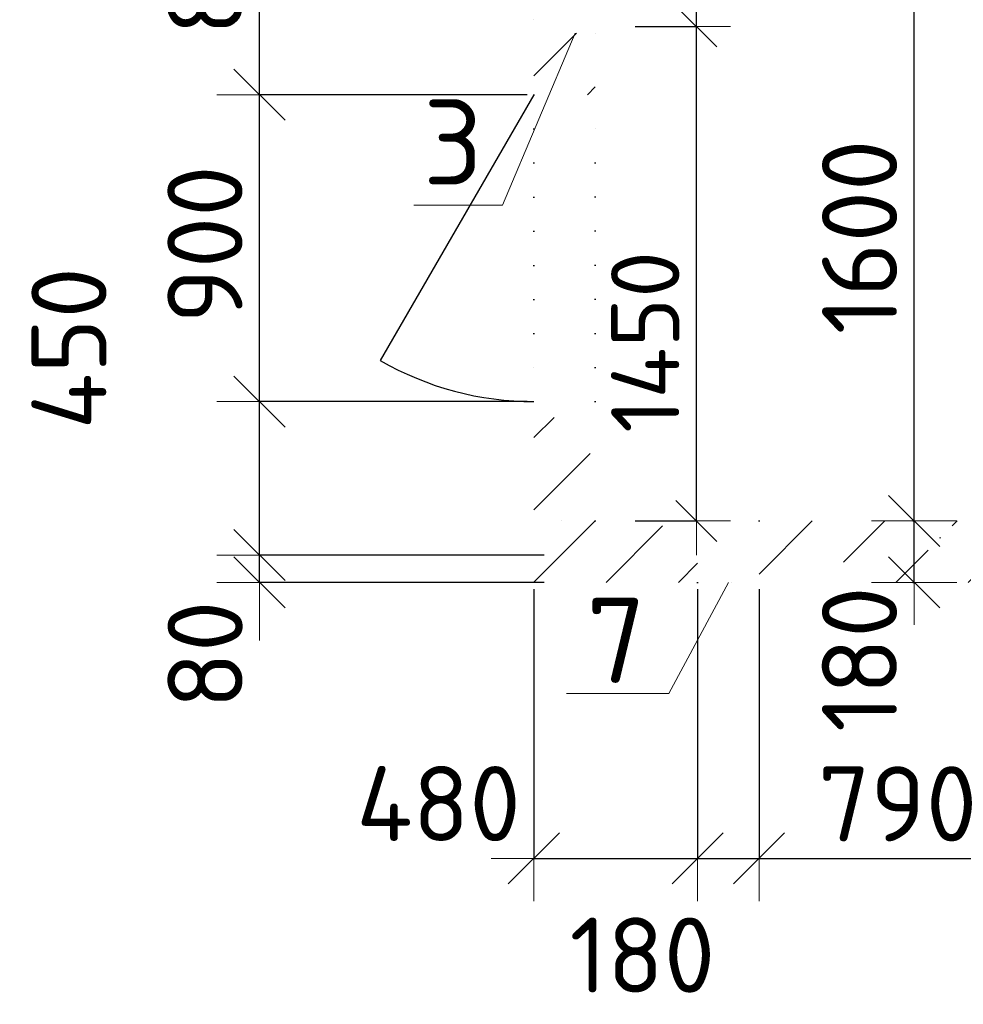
# Model space of a CAD drawing. Header units: millimetres. Extents: x 24002 to 102045, y -250 to 61883.
# Tile 10 of 31: x 54543 to 57309, y 7083 to 9970. Entities that reach past the tile are written whole.
import ezdxf

# ---------------------------------------------------------------- set-up
doc = ezdxf.new("R2010")
doc.units = ezdxf.units.MM
doc.header["$PDMODE"] = 65
doc.linetypes.add('______9', pattern=[100, 0, -100])
for name, color, linetype, lineweight in [('Standard', 7, 'Continuous', 25), ('Высотная отметка (отверстия)', 7, 'Continuous', 13), ('Макрос окна_ общее', 7, 'Continuous', 13), ('Ограждение_ 2D надпись', 7, 'Continuous', 13), ('Размерная линия_ общее', 7, 'Continuous', 13), ('Размерная линия_ общее_1', 7, 'Continuous', 13), ('Стена_ общее', 7, 'Continuous', 35)]:
    doc.layers.add(name, color=color, linetype=linetype, lineweight=lineweight)
doc.styles.add('ISOCPEUR', font='ISOCPEUR')
doc.dimstyles.new('DIMSTYLE_12', dxfattribs={"dimtxt": 220, "dimasz": 250, "dimexe": 0, "dimexo": 0, "dimgap": 110, "dimtad": 2, "dimdec": 0, "dimrnd": 5, "dimzin": 12, "dimdsep": 46, "dimtxsty": 'ISOCPEUR', "dimblk1": 'ALL_ML_STRICH', "dimblk2": 'ALL_ML_STRICH', "dimsah": 1, "dimcen": 0, "dimclrd": 7, "dimclre": 256, "dimclrt": 7, "dimadec": 0, "dimazin": 0, "dimtfac": 1, "dimtdec": 0, "dimtix": 1, "dimtmove": 2, "dimatfit": 3, "dimfxl": 0, "dimtzin": 0, "dimlwd": 0, "dimlwe": -3, "dimarcsym": 0})
doc.dimstyles.new('DIMSTYLE_13', dxfattribs={"dimtxt": 220, "dimasz": 250, "dimexe": 0, "dimexo": 0, "dimgap": 110, "dimtad": 0, "dimdec": 0, "dimrnd": 5, "dimzin": 12, "dimdsep": 46, "dimtxsty": 'ISOCPEUR', "dimblk1": 'ALL_ML_STRICH', "dimblk2": 'ALL_ML_STRICH', "dimsah": 1, "dimcen": 0, "dimclrd": 7, "dimclre": 256, "dimclrt": 7, "dimadec": 0, "dimazin": 0, "dimtfac": 1, "dimtdec": 0, "dimtix": 1, "dimtmove": 2, "dimatfit": 3, "dimfxl": 0, "dimtvp": 1.2, "dimtzin": 0, "dimlwd": 0, "dimlwe": -3, "dimarcsym": 0})
doc.dimstyles.new('DIMSTYLE_5', dxfattribs={"dimtxt": 200, "dimasz": 200, "dimexe": 0, "dimexo": 0, "dimgap": 100, "dimtad": 2, "dimdec": 0, "dimrnd": 5, "dimzin": 12, "dimdsep": 46, "dimtxsty": 'ISOCPEUR', "dimblk1": 'ALL_ML_STRICH', "dimblk2": 'ALL_ML_STRICH', "dimsah": 1, "dimcen": 0, "dimclrd": 7, "dimclre": 256, "dimclrt": 7, "dimadec": 0, "dimazin": 0, "dimtfac": 1, "dimtdec": 0, "dimtix": 1, "dimtmove": 2, "dimatfit": 3, "dimfxl": 0, "dimtzin": 0, "dimlwd": 0, "dimlwe": -3, "dimarcsym": 0})
doc.dimstyles.new('DIMSTYLE_7', dxfattribs={"dimtxt": 200, "dimasz": 200, "dimexe": 0, "dimexo": 0, "dimgap": 100, "dimtad": 2, "dimdec": 0, "dimrnd": 5, "dimzin": 12, "dimdsep": 46, "dimtxsty": 'ISOCPEUR', "dimblk1": 'ALL_ML_STRICH', "dimblk2": 'ALL_ML_STRICH', "dimsah": 1, "dimcen": 0, "dimclrd": 7, "dimclre": 256, "dimclrt": 7, "dimadec": 0, "dimazin": 0, "dimtfac": 1, "dimtdec": 0, "dimtix": 1, "dimtmove": 2, "dimatfit": 3, "dimfxl": 0, "dimtvp": 1.2, "dimtzin": 0, "dimlwd": 0, "dimlwe": -3, "dimarcsym": 0})
doc.dimstyles.new('DIMSTYLE_9', dxfattribs={"dimtxt": 220, "dimasz": 250, "dimexe": 0, "dimexo": 0, "dimgap": 110, "dimtad": 2, "dimdec": 0, "dimrnd": 5, "dimzin": 12, "dimdsep": 46, "dimtxsty": 'ISOCPEUR', "dimblk1": 'ALL_ML_STRICH', "dimblk2": 'ALL_ML_STRICH', "dimsah": 1, "dimcen": 0, "dimclrd": 7, "dimclre": 256, "dimclrt": 7, "dimadec": 0, "dimazin": 0, "dimtfac": 1, "dimtdec": 0, "dimtix": 1, "dimtmove": 2, "dimatfit": 3, "dimfxl": 0, "dimtvp": 1.2, "dimtzin": 0, "dimlwd": 0, "dimlwe": -3, "dimarcsym": 0})
pattern_1 = [(45, (0, 0), (-212.132, 212.132), [400, -50, 0, -50]), (45, (-106.07, 106.07), (-212.132, 212.132), [800, -100, 100, -100])]

# ---------------------------------------------------------------- blocks, each defined once
blk = doc.blocks.new('ALL_ML_STRICH')
at = {"color": 0, "linetype": 'ByBlock', "lineweight": -2}
for p, q in [((0, -0.5), (0, 0.5)), ((-0.3, -0.3), (0.3, 0.3)), ((-1, 0), (0.5, 0))]:
    blk.add_line(p, q, dxfattribs=at)
blk = doc.blocks.new('*D177')
at = {"layer": 'DEFPOINTS', "color": 7, "linetype": 'Continuous', "lineweight": 13, "transparency": 33554687}
for p in [(57140.4, 8500), (57140.4, 8320), (57164.5, 8320)]:
    blk.add_point(p, dxfattribs=at)
at = {"layer": 'Размерная линия_ общее', "color": 253, "linetype": 'Continuous', "lineweight": -2, "true_color": 0xa0a0a0, "transparency": 33554687}
for p, q in [((57160.4, 8500), (57164.5, 8500)), ((57160.4, 8320), (57164.5, 8320))]:
    blk.add_line(p, q, dxfattribs=at)
at = {"layer": 'Размерная линия_ общее', "color": 7, "linetype": 'Continuous', "lineweight": -2, "transparency": 33554687}
blk.add_line((57164.5, 8320), (57164.5, 8500), dxfattribs=at)
at = {"layer": 'Размерная линия_ общее', "color": 7, "linetype": 'Continuous', "lineweight": 13, "transparency": 33554687, "xscale": 250, "yscale": 250, "zscale": 250}
for p, rotation in [((57164.5, 8500), 90), ((57164.5, 8320), 270)]:
    blk.add_blockref('ALL_ML_STRICH', p, dxfattribs=dict(at, rotation=rotation))
at = {"layer": 'Размерная линия_ общее', "color": 7, "linetype": 'Continuous', "lineweight": 13, "transparency": 33554687, "insert": (57004.3, 8094.7), "char_height": 220, "width": 660, "attachment_point": 5, "rotation": 90, "style": 'ISOCPEUR'}
blk.add_mtext('\\A1;{180}', dxfattribs=at)
blk = doc.blocks.new('*D178')
at = {"layer": 'DEFPOINTS', "color": 7, "linetype": 'Continuous', "lineweight": 13, "transparency": 33554687}
for p in [(57140.4, 10100), (57140.4, 8500), (57164.5, 8500)]:
    blk.add_point(p, dxfattribs=at)
at = {"layer": 'Размерная линия_ общее', "color": 253, "linetype": 'Continuous', "lineweight": -2, "true_color": 0xa0a0a0, "transparency": 33554687}
for p, q in [((57160.4, 10100), (57164.5, 10100)), ((57160.4, 8500), (57164.5, 8500))]:
    blk.add_line(p, q, dxfattribs=at)
at = {"layer": 'Размерная линия_ общее', "color": 7, "linetype": 'Continuous', "lineweight": -2, "transparency": 33554687}
blk.add_line((57164.5, 8500), (57164.5, 10100), dxfattribs=at)
at = {"layer": 'Размерная линия_ общее', "color": 7, "linetype": 'Continuous', "lineweight": 13, "transparency": 33554687, "xscale": 250, "yscale": 250, "zscale": 250}
for p, rotation in [((57164.5, 10100), 90), ((57164.5, 8500), 270)]:
    blk.add_blockref('ALL_ML_STRICH', p, dxfattribs=dict(at, rotation=rotation))
at = {"layer": 'Размерная линия_ общее', "color": 7, "linetype": 'Continuous', "lineweight": 13, "transparency": 33554687, "insert": (57004.5, 9333), "char_height": 220, "width": 880, "attachment_point": 5, "rotation": 90, "style": 'ISOCPEUR'}
blk.add_mtext('\\A1;{1600}', dxfattribs=at)
blk = doc.blocks.new('*D205')
at = {"layer": 'DEFPOINTS', "color": 7, "linetype": 'Continuous', "lineweight": 13, "transparency": 33554687}
for p in [(56050, 8320), (56530, 8320), (56050, 7510.6)]:
    blk.add_point(p, dxfattribs=at)
at = {"layer": 'Размерная линия_ общее', "color": 253, "linetype": 'Continuous', "lineweight": -2, "true_color": 0xa0a0a0, "transparency": 33554687}
for p, q in [((56050, 8300), (56050, 7510.6)), ((56530, 8300), (56530, 7510.6))]:
    blk.add_line(p, q, dxfattribs=at)
at = {"layer": 'Размерная линия_ общее', "color": 7, "linetype": 'Continuous', "lineweight": -2, "transparency": 33554687}
blk.add_line((56050, 7510.6), (56530, 7510.6), dxfattribs=at)
at = {"layer": 'Размерная линия_ общее', "color": 7, "linetype": 'Continuous', "lineweight": 13, "transparency": 33554687, "xscale": 250, "yscale": 250, "zscale": 250, "rotation": 180}
blk.add_blockref('ALL_ML_STRICH', (56050, 7510.6), dxfattribs=at)
at = {"layer": 'Размерная линия_ общее', "color": 7, "linetype": 'Continuous', "lineweight": 13, "transparency": 33554687, "xscale": 250, "yscale": 250, "zscale": 250}
blk.add_blockref('ALL_ML_STRICH', (56530, 7510.6), dxfattribs=at)
at = {"layer": 'Размерная линия_ общее', "color": 7, "linetype": 'Continuous', "lineweight": 13, "transparency": 33554687, "insert": (55770.7, 7671.2), "char_height": 220, "width": 660, "attachment_point": 5, "style": 'ISOCPEUR'}
blk.add_mtext('\\A1;{480}', dxfattribs=at)
blk = doc.blocks.new('*D206')
at = {"layer": 'DEFPOINTS', "color": 7, "linetype": 'Continuous', "lineweight": 13, "transparency": 33554687}
for p in [(56530, 8320), (56710, 8320), (56530, 7510.6)]:
    blk.add_point(p, dxfattribs=at)
at = {"layer": 'Размерная линия_ общее', "color": 253, "linetype": 'Continuous', "lineweight": -2, "true_color": 0xa0a0a0, "transparency": 33554687}
for p, q in [((56530, 8300), (56530, 7510.6)), ((56710, 8300), (56710, 7510.6))]:
    blk.add_line(p, q, dxfattribs=at)
at = {"layer": 'Размерная линия_ общее', "color": 7, "linetype": 'Continuous', "lineweight": -2, "transparency": 33554687}
blk.add_line((56530, 7510.6), (56710, 7510.6), dxfattribs=at)
at = {"layer": 'Размерная линия_ общее', "color": 7, "linetype": 'Continuous', "lineweight": 13, "transparency": 33554687, "xscale": 250, "yscale": 250, "zscale": 250, "rotation": 180}
blk.add_blockref('ALL_ML_STRICH', (56530, 7510.6), dxfattribs=at)
at = {"layer": 'Размерная линия_ общее', "color": 7, "linetype": 'Continuous', "lineweight": 13, "transparency": 33554687, "xscale": 250, "yscale": 250, "zscale": 250}
blk.add_blockref('ALL_ML_STRICH', (56710, 7510.6), dxfattribs=at)
at = {"layer": 'Размерная линия_ общее', "color": 7, "linetype": 'Continuous', "lineweight": 13, "transparency": 33554687, "insert": (56368.1, 7227.1), "char_height": 220, "width": 660, "attachment_point": 5, "style": 'ISOCPEUR'}
blk.add_mtext('\\A1;{180}', dxfattribs=at)
blk = doc.blocks.new('*D207')
at = {"layer": 'DEFPOINTS', "color": 7, "linetype": 'Continuous', "lineweight": 13, "transparency": 33554687}
for p in [(56710, 8320), (57500, 8320), (56710, 7510.6)]:
    blk.add_point(p, dxfattribs=at)
at = {"layer": 'Размерная линия_ общее', "color": 253, "linetype": 'Continuous', "lineweight": -2, "true_color": 0xa0a0a0, "transparency": 33554687}
for p, q in [((56710, 8300), (56710, 7510.6)), ((57500, 8300), (57500, 7510.6))]:
    blk.add_line(p, q, dxfattribs=at)
at = {"layer": 'Размерная линия_ общее', "color": 7, "linetype": 'Continuous', "lineweight": -2, "transparency": 33554687}
blk.add_line((56710, 7510.6), (57500, 7510.6), dxfattribs=at)
at = {"layer": 'Размерная линия_ общее', "color": 7, "linetype": 'Continuous', "lineweight": 13, "transparency": 33554687, "xscale": 250, "yscale": 250, "zscale": 250, "rotation": 180}
blk.add_blockref('ALL_ML_STRICH', (56710, 7510.6), dxfattribs=at)
at = {"layer": 'Размерная линия_ общее', "color": 7, "linetype": 'Continuous', "lineweight": 13, "transparency": 33554687, "xscale": 250, "yscale": 250, "zscale": 250}
blk.add_blockref('ALL_ML_STRICH', (57500, 7510.6), dxfattribs=at)
at = {"layer": 'Размерная линия_ общее', "color": 7, "linetype": 'Continuous', "lineweight": 13, "transparency": 33554687, "insert": (57116, 7670.6), "char_height": 220, "width": 660, "attachment_point": 5, "style": 'ISOCPEUR'}
blk.add_mtext('\\A1;{790}', dxfattribs=at)
blk = doc.blocks.new('*D213')
at = {"layer": 'DEFPOINTS', "color": 7, "linetype": 'Continuous', "lineweight": 13, "transparency": 33554687}
for p in [(56100, 8400), (55246, 8320), (56100, 8320)]:
    blk.add_point(p, dxfattribs=at)
at = {"layer": 'Размерная линия_ общее', "color": 253, "linetype": 'Continuous', "lineweight": -2, "true_color": 0xa0a0a0, "transparency": 33554687}
for p, q in [((56080, 8400), (55246, 8400)), ((56080, 8320), (55246, 8320))]:
    blk.add_line(p, q, dxfattribs=at)
at = {"layer": 'Размерная линия_ общее', "color": 7, "linetype": 'Continuous', "lineweight": -2, "transparency": 33554687}
blk.add_line((55246, 8320), (55246, 8400), dxfattribs=at)
at = {"layer": 'Размерная линия_ общее', "color": 7, "linetype": 'Continuous', "lineweight": 13, "transparency": 33554687, "xscale": 250, "yscale": 250, "zscale": 250}
for p, rotation in [((55246, 8320), 270), ((55246, 8400), 90)]:
    blk.add_blockref('ALL_ML_STRICH', p, dxfattribs=dict(at, rotation=rotation))
at = {"layer": 'Размерная линия_ общее', "color": 7, "linetype": 'Continuous', "lineweight": 13, "transparency": 33554687, "insert": (55086.6, 8108.1), "char_height": 220, "width": 440, "attachment_point": 5, "rotation": 90, "style": 'ISOCPEUR'}
blk.add_mtext('\\A1;{80}', dxfattribs=at)
blk = doc.blocks.new('*D214')
at = {"layer": 'DEFPOINTS', "color": 7, "linetype": 'Continuous', "lineweight": 13, "transparency": 33554687}
for p in [(56050, 8850), (55246, 8400), (56100, 8400)]:
    blk.add_point(p, dxfattribs=at)
at = {"layer": 'Размерная линия_ общее', "color": 253, "linetype": 'Continuous', "lineweight": -2, "true_color": 0xa0a0a0, "transparency": 33554687}
for p, q in [((56030, 8850), (55246, 8850)), ((56080, 8400), (55246, 8400))]:
    blk.add_line(p, q, dxfattribs=at)
at = {"layer": 'Размерная линия_ общее', "color": 7, "linetype": 'Continuous', "lineweight": -2, "transparency": 33554687}
blk.add_line((55246, 8400), (55246, 8850), dxfattribs=at)
at = {"layer": 'Размерная линия_ общее', "color": 7, "linetype": 'Continuous', "lineweight": 13, "transparency": 33554687, "xscale": 250, "yscale": 250, "zscale": 250}
for p, rotation in [((55246, 8850), 90), ((55246, 8400), 270)]:
    blk.add_blockref('ALL_ML_STRICH', p, dxfattribs=dict(at, rotation=rotation))
at = {"layer": 'Размерная линия_ общее', "color": 7, "linetype": 'Continuous', "lineweight": 13, "transparency": 33554687, "insert": (54687.5, 9006.3), "char_height": 220, "width": 660, "attachment_point": 5, "rotation": 90, "style": 'ISOCPEUR'}
blk.add_mtext('\\A1;{450}', dxfattribs=at)
blk = doc.blocks.new('*D215')
at = {"layer": 'DEFPOINTS', "color": 7, "linetype": 'Continuous', "lineweight": 13, "transparency": 33554687}
for p in [(56050, 9750), (55246, 8850), (56050, 8850)]:
    blk.add_point(p, dxfattribs=at)
at = {"layer": 'Размерная линия_ общее', "color": 253, "linetype": 'Continuous', "lineweight": -2, "true_color": 0xa0a0a0, "transparency": 33554687}
for p, q in [((56030, 9750), (55246, 9750)), ((56030, 8850), (55246, 8850))]:
    blk.add_line(p, q, dxfattribs=at)
at = {"layer": 'Размерная линия_ общее', "color": 7, "linetype": 'Continuous', "lineweight": -2, "transparency": 33554687}
blk.add_line((55246, 8850), (55246, 9750), dxfattribs=at)
at = {"layer": 'Размерная линия_ общее', "color": 7, "linetype": 'Continuous', "lineweight": 13, "transparency": 33554687, "xscale": 250, "yscale": 250, "zscale": 250}
for p, rotation in [((55246, 9750), 90), ((55246, 8850), 270)]:
    blk.add_blockref('ALL_ML_STRICH', p, dxfattribs=dict(at, rotation=rotation))
at = {"layer": 'Размерная линия_ общее', "color": 7, "linetype": 'Continuous', "lineweight": 13, "transparency": 33554687, "insert": (55086, 9311), "char_height": 220, "width": 660, "attachment_point": 5, "rotation": 90, "style": 'ISOCPEUR'}
blk.add_mtext('\\A1;{900}', dxfattribs=at)
blk = doc.blocks.new('*D216')
at = {"layer": 'DEFPOINTS', "color": 7, "linetype": 'Continuous', "lineweight": 13, "transparency": 33554687}
for p in [(56050, 10555), (55246, 9750), (56050, 9750)]:
    blk.add_point(p, dxfattribs=at)
at = {"layer": 'Размерная линия_ общее', "color": 253, "linetype": 'Continuous', "lineweight": -2, "true_color": 0xa0a0a0, "transparency": 33554687}
for p, q in [((56030, 10555), (55246, 10555)), ((56030, 9750), (55246, 9750))]:
    blk.add_line(p, q, dxfattribs=at)
at = {"layer": 'Размерная линия_ общее', "color": 7, "linetype": 'Continuous', "lineweight": -2, "transparency": 33554687}
blk.add_line((55246, 9750), (55246, 10555), dxfattribs=at)
at = {"layer": 'Размерная линия_ общее', "color": 7, "linetype": 'Continuous', "lineweight": 13, "transparency": 33554687, "xscale": 250, "yscale": 250, "zscale": 250}
for p, rotation in [((55246, 10555), 90), ((55246, 9750), 270)]:
    blk.add_blockref('ALL_ML_STRICH', p, dxfattribs=dict(at, rotation=rotation))
at = {"layer": 'Размерная линия_ общее', "color": 7, "linetype": 'Continuous', "lineweight": 13, "transparency": 33554687, "insert": (55086, 10163.5), "char_height": 220, "width": 660, "attachment_point": 5, "rotation": 90, "style": 'ISOCPEUR'}
blk.add_mtext('\\A1;{805}', dxfattribs=at)
blk = doc.blocks.new('*D274')
at = {"layer": 'DEFPOINTS', "color": 7, "linetype": 'Continuous', "lineweight": 13, "transparency": 33554687}
for p in [(56247.1, 9950), (56247.1, 8500), (56526.4, 8500)]:
    blk.add_point(p, dxfattribs=at)
at = {"layer": 'Размерная линия_ общее_1', "color": 253, "linetype": 'Continuous', "lineweight": -2, "true_color": 0xa0a0a0, "transparency": 33554687}
for p, q in [((56347.1, 9950), (56526.4, 9950)), ((56347.1, 8500), (56526.4, 8500))]:
    blk.add_line(p, q, dxfattribs=at)
at = {"layer": 'Размерная линия_ общее_1', "color": 7, "linetype": 'Continuous', "lineweight": -2, "transparency": 33554687}
blk.add_line((56526.4, 8500), (56526.4, 9950), dxfattribs=at)
at = {"layer": 'Размерная линия_ общее_1', "color": 7, "linetype": 'Continuous', "lineweight": 13, "transparency": 33554687, "xscale": 200, "yscale": 200, "zscale": 200}
for p, rotation in [((56526.4, 9950), 90), ((56526.4, 8500), 270)]:
    blk.add_blockref('ALL_ML_STRICH', p, dxfattribs=dict(at, rotation=rotation))
at = {"layer": 'Размерная линия_ общее_1', "color": 7, "linetype": 'Continuous', "lineweight": 13, "transparency": 33554687, "insert": (56376.4, 9025), "char_height": 200, "width": 800, "attachment_point": 5, "rotation": 90, "style": 'ISOCPEUR'}
blk.add_mtext('\\A1;{1450}', dxfattribs=at)
blk = doc.blocks.new('*D275')
at = {"layer": 'DEFPOINTS', "color": 7, "linetype": 'Continuous', "lineweight": 13, "transparency": 33554687}
for p in [(56247.1, 10356.3), (56247.1, 9950), (56526.4, 9950)]:
    blk.add_point(p, dxfattribs=at)
at = {"layer": 'Размерная линия_ общее_1', "color": 253, "linetype": 'Continuous', "lineweight": -2, "true_color": 0xa0a0a0, "transparency": 33554687}
for p, q in [((56347.1, 10356.3), (56526.4, 10356.3)), ((56347.1, 9950), (56526.4, 9950))]:
    blk.add_line(p, q, dxfattribs=at)
at = {"layer": 'Размерная линия_ общее_1', "color": 7, "linetype": 'Continuous', "lineweight": -2, "transparency": 33554687}
blk.add_line((56526.4, 9950), (56526.4, 10356.3), dxfattribs=at)
at = {"layer": 'Размерная линия_ общее_1', "color": 7, "linetype": 'Continuous', "lineweight": 13, "transparency": 33554687, "xscale": 200, "yscale": 200, "zscale": 200}
for p, rotation in [((56526.4, 10356.3), 90), ((56526.4, 9950), 270)]:
    blk.add_blockref('ALL_ML_STRICH', p, dxfattribs=dict(at, rotation=rotation))
at = {"layer": 'Размерная линия_ общее_1', "color": 7, "linetype": 'Continuous', "lineweight": 13, "transparency": 33554687, "insert": (56376.6, 10621.1), "char_height": 200, "width": 600, "attachment_point": 5, "rotation": 90, "style": 'ISOCPEUR'}
blk.add_mtext('\\A1;{405}', dxfattribs=at)

msp = doc.modelspace()

# ---------------------------------------------------------------- hatches: boundary and pattern name
at = {"layer": 'Стена_ общее', "linetype": 'Continuous', "lineweight": 18, "transparency": 33554687}
h = msp.add_hatch(dxfattribs=at)
h.set_pattern_fill('__________539', scale=100, style=0, pattern_type=2)
h.set_pattern_definition(pattern_1)
h.paths.add_polyline_path([(56050, 9930), (56050, 9750), (56230, 9750), (56230, 9930)], flags=0)
h = msp.add_hatch(dxfattribs=at)
h.set_pattern_fill('__________539', scale=100, style=0, pattern_type=2)
h.set_pattern_definition(pattern_1)
h.paths.add_polyline_path([(56230, 8500), (56230, 8850), (56050, 8850), (56050, 8500)], flags=0)
h = msp.add_hatch(dxfattribs=at)
h.set_pattern_fill('__________539', scale=100, style=0, pattern_type=2)
h.set_pattern_definition(pattern_1)
h.paths.add_polyline_path([(56530, 8500), (56050, 8500), (56050, 8320), (56530, 8320)], flags=0)
h = msp.add_hatch(dxfattribs=at)
h.set_pattern_fill('__________539', scale=100, style=0, pattern_type=2)
h.set_pattern_definition(pattern_1)
h.paths.add_polyline_path([(57500, 8500), (56710, 8500), (56710, 8320), (57500, 8320)], flags=0)

# ---------------------------------------------------------------- linework, layer by layer
at = {"layer": 'Высотная отметка (отверстия)', "color": 7, "linetype": 'Continuous', "lineweight": 13, "transparency": 33554687}
msp.add_lwpolyline([(56171.4, 9930), (55957.8, 9426), (55697.8, 9426)], dxfattribs=at)
at = {"layer": 'Макрос окна_ общее', "color": 7, "linetype": 'Continuous', "lineweight": 25, "transparency": 33554687}
msp.add_line((56050, 9750), (55600, 8970.6), dxfattribs=at)
msp.add_arc((56050, 9750), 900, 240, 270, dxfattribs=at)
at = {"layer": 'Ограждение_ 2D надпись', "color": 7, "linetype": 'Continuous', "lineweight": 13, "transparency": 33554687}
msp.add_lwpolyline([(56620, 8320), (56445.6, 7994.5), (56145.6, 7994.5)], dxfattribs=at)
at = {"layer": 'Стена_ общее', "color": 7, "linetype": '______9', "lineweight": -3, "transparency": 33554687}
for p, q in [((56050, 9970), (56050, 9930)), ((56050, 9970), (56050, 9930)), ((56230, 9930), (56230, 9970)), ((56230, 9930), (56230, 9970)), ((56050, 9750), (56050, 8850)), ((56050, 9750), (56050, 8850)), ((56230, 8850), (56230, 9750)), ((56230, 8850), (56230, 9750)), ((56230, 8500), (56050, 8500)), ((56710, 8500), (56530, 8500)), ((56710, 8500), (56530, 8500)), ((56530, 8320), (56710, 8320)), ((56530, 8320), (56710, 8320))]:
    msp.add_line(p, q, dxfattribs=at)

# ---------------------------------------------------------------- texts
at = {"layer": 'Standard', "color": 7, "linetype": 'Continuous', "lineweight": 13, "transparency": 33554687, "insert": (56203.7, 8150.2), "char_height": 250, "width": 272.222, "attachment_point": 4, "style": 'ISOCPEUR'}
msp.add_mtext('\\A1;{\\fISOCPEUR|i0|b0;\\H250.000000;\\W1.000000;\\C7;7}\\P', dxfattribs=at)
at = {"layer": 'Высотная отметка (отверстия)', "color": 7, "linetype": 'Continuous', "lineweight": 13, "transparency": 33554687, "insert": (55812.8, 9486), "char_height": 250, "width": 272.222, "attachment_point": 8, "style": 'ISOCPEUR'}
msp.add_mtext('\\A1;{\\fISOCPEUR|i0|b0;\\H250.000000;\\W1.000000;\\C7;3}\\P', dxfattribs=at)

# ---------------------------------------------------------------- dimensions: what is measured, and where the dimension line sits
at = {"layer": 'Размерная линия_ общее', "color": 7, "linetype": 'Continuous', "lineweight": 13, "transparency": 33554687}
for base, p1, p2, dimstyle, picture, middle in [((55246, 10555), (56030, 9750), (56030, 10555), 'DIMSTYLE_12', '*D216', (55086, 10163.5)), ((57164.5, 10100), (57160.4, 8500), (57160.4, 10100), 'DIMSTYLE_12', '*D178', (57004.5, 9333)), ((55246, 9750), (56030, 8850), (56030, 9750), 'DIMSTYLE_12', '*D215', (55086, 9311)), ((55246, 8850), (56080, 8400), (56030, 8850), 'DIMSTYLE_9', '*D214', (54687.5, 9006.3)), ((57164.5, 8500), (57160.4, 8320), (57160.4, 8500), 'DIMSTYLE_9', '*D177', (57004.3, 8094.7)), ((55246, 8400), (56080, 8320), (56080, 8400), 'DIMSTYLE_9', '*D213', (55086.6, 8108.1))]:
    dim = msp.add_linear_dim(base=base, p1=p1, p2=p2, angle=90, dimstyle=dimstyle, override={"dimpost": '<>', "dimclrd": 7, "dimclre": 253, "dimclrt": 7, "dimlwd": 0, "dimlwe": 65533}, dxfattribs=at)
    dim.commit()
    dim.dimension.update_dxf_attribs({"geometry": picture, "text_midpoint": middle, "dimtype": 160})
for base, p1, p2, dimstyle, picture, middle in [((56530, 7510.6), (56050, 8300), (56530, 8300), 'DIMSTYLE_9', '*D205', (55770.7, 7671.2)), ((56710, 7510.6), (56530, 8300), (56710, 8300), 'DIMSTYLE_13', '*D206', (56368.1, 7227.1)), ((57500, 7510.6), (56710, 8300), (57500, 8300), 'DIMSTYLE_12', '*D207', (57116, 7670.6))]:
    dim = msp.add_linear_dim(base=base, p1=p1, p2=p2, dimstyle=dimstyle, override={"dimpost": '<>', "dimclrd": 7, "dimclre": 253, "dimclrt": 7, "dimlwd": 0, "dimlwe": 65533}, dxfattribs=at)
    dim.commit()
    dim.dimension.update_dxf_attribs({"geometry": picture, "text_midpoint": middle, "dimtype": 160})
at = {"layer": 'Размерная линия_ общее_1', "color": 7, "linetype": 'Continuous', "lineweight": 13, "transparency": 33554687}
for base, p1, p2, dimstyle, picture, middle in [((56526.4, 10356.3), (56347.1, 9950), (56347.1, 10356.3), 'DIMSTYLE_7', '*D275', (56376.6, 10621.1)), ((56526.4, 9950), (56347.1, 8500), (56347.1, 9950), 'DIMSTYLE_5', '*D274', (56376.4, 9025))]:
    dim = msp.add_linear_dim(base=base, p1=p1, p2=p2, angle=90, dimstyle=dimstyle, override={"dimpost": '<>', "dimclrd": 7, "dimclre": 253, "dimclrt": 7, "dimlwd": 0, "dimlwe": 65533}, dxfattribs=at)
    dim.commit()
    dim.dimension.update_dxf_attribs({"geometry": picture, "text_midpoint": middle, "dimtype": 160})

doc.saveas('drawing.dxf')
